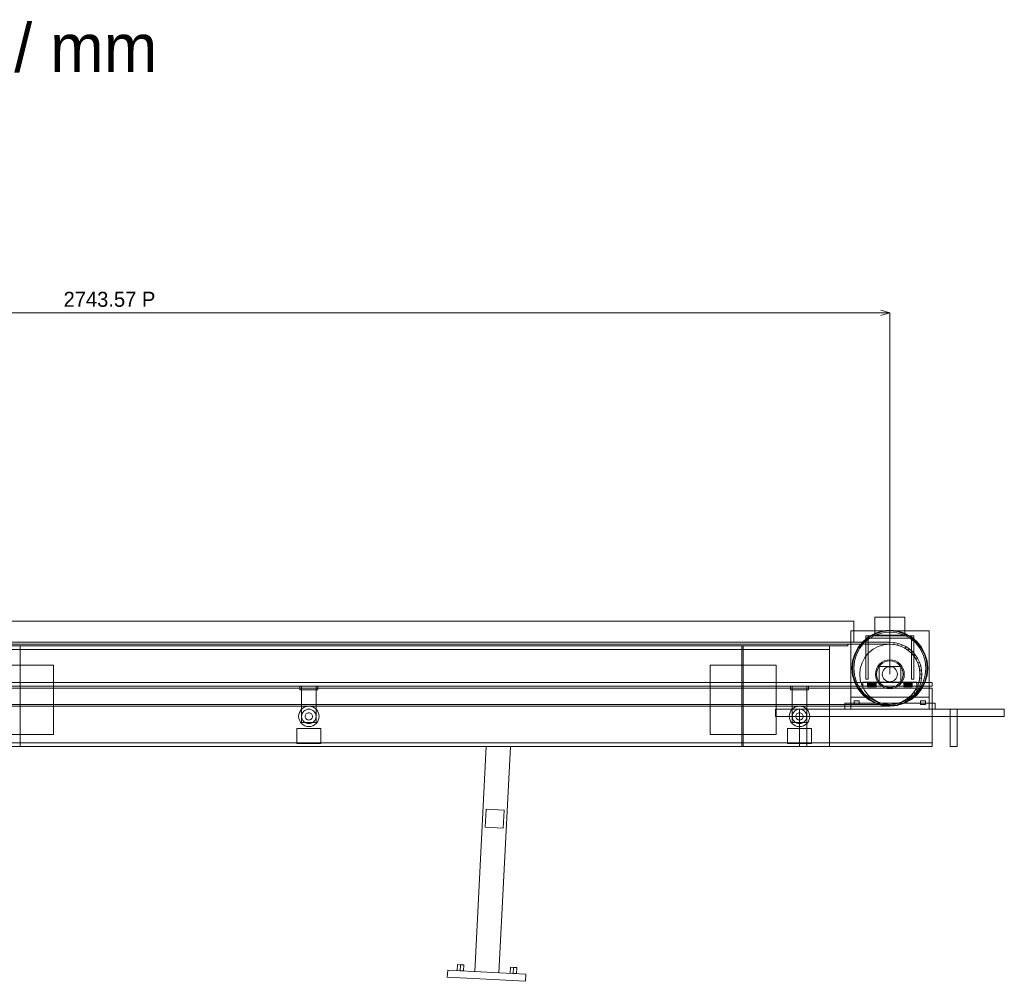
# Model space of a CAD drawing. Header units: millimetres. Extents: x -3490 to 61924, y -72580 to 6847.
# Tile 11 of 256: x 1299 to 2934, y -52010 to -50413. Entities that reach past the tile are written whole.
import ezdxf

# ---------------------------------------------------------------- set-up
doc = ezdxf.new("R2010")
doc.units = ezdxf.units.MM
for name, color, linetype, lineweight in [('COTAS_P', 1, 'Continuous', 0), ('R27_C09_CONJUNTO', 7, 'Continuous', 0), ('TEXTOS', 4, 'Continuous', 0)]:
    doc.layers.add(name, color=color, linetype=linetype, lineweight=lineweight)
doc.dimstyles.new('R19_10', dxfattribs={"dimtxt": 25, "dimasz": 15, "dimexe": 15, "dimexo": 8, "dimgap": 10, "dimtad": 1, "dimtih": 1, "dimtoh": 1, "dimdsep": 46, "dimcen": 0.09, "dimadec": 0, "dimazin": 0, "dimtfac": 1, "dimtdec": 4, "dimtofl": 0, "dimtmove": 0, "dimatfit": 3, "dimfxl": 1, "dimtolj": 1, "dimtzin": 0, "dimarcsym": 0})

# ---------------------------------------------------------------- blocks, each defined once
blk = doc.blocks.new('DIM_R29_68')
at = {"layer": 'COTAS_P'}
for p, q in [((0, -50900), (15, -50895.5)), ((0, -51500), (0, -50900)), ((0, -50900), (2743.6, -50900)), ((0, -50900), (15, -50904.5)), ((2743.6, -50900), (2728.6, -50895.5)), ((2743.6, -50900), (2728.6, -50904.5)), ((2743.6, -51500), (2743.6, -50900))]:
    blk.add_line(p, q, dxfattribs=at)
blk.add_text('2743.57 P', height=25, dxfattribs=at).set_placement((1371.8, -50890))

msp = doc.modelspace()

# ---------------------------------------------------------------- linework, layer by layer
at = {"layer": 'R27_C09_CONJUNTO'}
for p, q in [((2718.574, -51405), (2768.574, -51405)), ((2718.574, -51405), (2718.574, -51435)), ((2768.574, -51435), (2768.574, -51405)), ((60, -51412), (2683.574, -51412)), ((2683.574, -51447), (2683.574, -51412)), ((2678.574, -51428), (2808.574, -51428)), ((2678.574, -51428), (2678.574, -51538)), ((2699.027, -51445.452), (2708.573, -51437.617)), ((2699.734, -51446.159), (2709.129, -51438.449)), ((2703.574, -51436), (2707.574, -51436)), ((2703.574, -51436), (2703.574, -51508)), ((2703.574, -51436), (2783.574, -51436)), ((2703.574, -51436), (2703.574, -51440)), ((2703.574, -51440), (2783.574, -51440)), ((2707.574, -51508), (2707.574, -51436)), ((2708.573, -51437.617), (2719.465, -51431.796)), ((2709.129, -51438.449), (2719.848, -51432.719)), ((2710.24, -51440.112), (2720.613, -51434.567)), ((2718.574, -51435), (2768.574, -51435)), ((2719.465, -51431.796), (2731.284, -51428.211)), ((2719.848, -51432.719), (2731.479, -51429.191)), ((2720.613, -51434.567), (2731.869, -51431.153)), ((2731.284, -51428.211), (2743.574, -51427)), ((2731.479, -51429.191), (2743.574, -51428)), ((2731.869, -51431.153), (2743.574, -51430)), ((2743.574, -51427), (2755.865, -51428.211)), ((2743.574, -51428), (2755.67, -51429.191)), ((2743.574, -51430), (2755.28, -51431.153)), ((2755.28, -51431.153), (2766.535, -51434.567)), ((2755.67, -51429.191), (2767.301, -51432.719)), ((2755.865, -51428.211), (2767.683, -51431.796)), ((2766.535, -51434.567), (2776.909, -51440.112)), ((2767.301, -51432.719), (2778.02, -51438.449)), ((2767.683, -51431.796), (2778.575, -51437.617)), ((2778.02, -51438.449), (2787.415, -51446.159)), ((2778.575, -51437.617), (2788.122, -51445.452)), ((2779.574, -51436), (2783.574, -51436)), ((2779.574, -51436), (2779.574, -51508)), ((2783.574, -51508), (2783.574, -51436)), ((2783.574, -51440), (2783.574, -51436)), ((2808.574, -51538), (2808.574, -51428)), ((0, -51447), (2743.574, -51447)), ((0, -51450), (2743.574, -51450)), ((2743.574, -51450), (0, -51450)), ((60, -51447), (2683.574, -51447)), ((70, -51450), (2673.574, -51450)), ((70, -51453), (2673.574, -51453)), ((100, -51453), (2643.574, -51453)), ((1300, -51453), (2498, -51453)), ((1300, -51453), (1300, -51620)), ((1300, -51453), (1300, -51459)), ((2498, -51620), (2498, -51453)), ((2498, -51459), (2498, -51453)), ((2500, -51453), (2643.574, -51453)), ((2500, -51453), (2500, -51620)), ((2500, -51453), (2500, -51459)), ((2643.574, -51620), (2643.574, -51453)), ((2643.574, -51459), (2643.574, -51453)), ((2673.574, -51453), (2673.574, -51450)), ((2685.37, -51465.891), (2691.192, -51454.999)), ((2686.294, -51466.274), (2692.023, -51455.555)), ((2691.192, -51454.999), (2699.027, -51445.452)), ((2692.023, -51455.555), (2699.734, -51446.159)), ((2693.686, -51456.666), (2701.148, -51447.574)), ((2701.148, -51447.574), (2710.24, -51440.112)), ((2715.796, -51458.427), (2724.44, -51453.806)), ((2724.44, -51453.806), (2733.82, -51450.961)), ((2733.82, -51450.961), (2743.574, -51450)), ((2743.574, -51450), (2743.574, -51447)), ((2743.574, -51447), (2750.492, -51447.453)), ((2743.574, -51450), (2753.329, -51450.961)), ((2750.101, -51450.428), (2743.574, -51450)), ((2750.101, -51450.428), (2750.492, -51447.453)), ((2756.515, -51451.704), (2750.101, -51450.428)), ((2750.492, -51447.453), (2757.292, -51448.806)), ((2753.329, -51450.961), (2762.708, -51453.806)), ((2756.515, -51451.704), (2757.292, -51448.806)), ((2762.708, -51453.806), (2756.515, -51451.704)), ((2757.292, -51448.806), (2763.857, -51451.034)), ((2762.708, -51453.806), (2763.857, -51451.034)), ((2762.708, -51453.806), (2771.353, -51458.427)), ((2768.574, -51456.699), (2762.708, -51453.806)), ((2763.857, -51451.034), (2770.074, -51454.101)), ((2768.574, -51456.699), (2770.074, -51454.101)), ((2770.074, -51454.101), (2775.839, -51457.952)), ((2776.909, -51440.112), (2786.001, -51447.574)), ((2786.001, -51447.574), (2793.462, -51456.666)), ((2787.415, -51446.159), (2795.125, -51455.555)), ((2788.122, -51445.452), (2795.957, -51454.999)), ((2795.125, -51455.555), (2800.855, -51466.274)), ((2795.957, -51454.999), (2801.779, -51465.891)), ((100, -51459), (2643.574, -51459)), ((1300, -51459), (2498, -51459)), ((2500, -51459), (2643.574, -51459)), ((2681.785, -51477.709), (2685.37, -51465.891)), ((2682.766, -51477.904), (2686.294, -51466.274)), ((2684.727, -51478.295), (2688.142, -51467.039)), ((2688.142, -51467.039), (2693.686, -51456.666)), ((2697.38, -51480.866), (2702.001, -51472.221)), ((2702.001, -51472.221), (2708.219, -51464.645)), ((2708.219, -51464.645), (2715.796, -51458.427)), ((2774.012, -51460.332), (2768.574, -51456.699)), ((2771.353, -51458.427), (2778.93, -51464.645)), ((2774.012, -51460.332), (2775.839, -51457.952)), ((2778.93, -51464.645), (2774.012, -51460.332)), ((2775.839, -51457.952), (2781.051, -51462.523)), ((2778.93, -51464.645), (2781.051, -51462.523)), ((2778.93, -51464.645), (2785.148, -51472.221)), ((2783.242, -51469.562), (2778.93, -51464.645)), ((2781.051, -51462.523), (2785.622, -51467.736)), ((2783.242, -51469.562), (2785.622, -51467.736)), ((2786.876, -51475), (2783.242, -51469.562)), ((2785.148, -51472.221), (2789.768, -51480.866)), ((2785.622, -51467.736), (2789.474, -51473.5)), ((2793.462, -51456.666), (2799.007, -51467.039)), ((2799.007, -51467.039), (2802.421, -51478.295)), ((2800.855, -51466.274), (2804.383, -51477.904)), ((2801.779, -51465.891), (2805.364, -51477.709)), ((1245, -51485), (1355, -51485)), ((1355, -51600), (1355, -51485)), ((2445, -51485), (2555, -51485)), ((2445, -51485), (2445, -51600)), ((2555, -51600), (2555, -51485)), ((2680.574, -51490), (2681.785, -51477.709)), ((2681.574, -51490), (2682.766, -51477.904)), ((2683.574, -51490), (2684.727, -51478.295)), ((2694.535, -51490.245), (2697.38, -51480.866)), ((2721.401, -51490.816), (2723.619, -51486.666)), ((2723.249, -51491.581), (2725.282, -51487.777)), ((2723.619, -51486.666), (2726.604, -51483.029)), ((2725.282, -51487.777), (2728.018, -51484.444)), ((2725.574, -51487), (2761.574, -51487)), ((2725.574, -51487), (2725.574, -51513)), ((2726.604, -51483.029), (2730.241, -51480.045)), ((2728.018, -51484.444), (2731.352, -51481.708)), ((2730.241, -51480.045), (2734.39, -51477.827)), ((2731.352, -51481.708), (2735.155, -51479.675)), ((2734.39, -51477.827), (2738.892, -51476.461)), ((2735.155, -51479.675), (2739.282, -51478.423)), ((2736.63, -51489.607), (2738.791, -51488.452)), ((2738.791, -51488.452), (2741.136, -51487.74)), ((2738.892, -51476.461), (2743.574, -51476)), ((2739.282, -51478.423), (2743.574, -51478)), ((2741.136, -51487.74), (2743.574, -51487.5)), ((2743.574, -51476), (2748.256, -51476.461)), ((2743.574, -51478), (2747.866, -51478.423)), ((2743.574, -51487.5), (2746.013, -51487.74)), ((2746.013, -51487.74), (2748.358, -51488.452)), ((2747.866, -51478.423), (2751.993, -51479.675)), ((2748.256, -51476.461), (2752.759, -51477.827)), ((2748.358, -51488.452), (2750.519, -51489.607)), ((2751.993, -51479.675), (2755.797, -51481.708)), ((2752.759, -51477.827), (2756.908, -51480.045)), ((2755.797, -51481.708), (2759.131, -51484.444)), ((2756.908, -51480.045), (2760.545, -51483.029)), ((2759.131, -51484.444), (2761.867, -51487.777)), ((2760.545, -51483.029), (2763.53, -51486.666)), ((2761.574, -51513), (2761.574, -51487)), ((2761.867, -51487.777), (2763.9, -51491.581)), ((2763.53, -51486.666), (2765.747, -51490.816)), ((2786.876, -51475), (2789.474, -51473.5)), ((2789.768, -51480.866), (2786.876, -51475)), ((2789.474, -51473.5), (2792.54, -51479.718)), ((2789.768, -51480.866), (2792.54, -51479.718)), ((2789.768, -51480.866), (2792.614, -51490.245)), ((2791.871, -51487.059), (2789.768, -51480.866)), ((2791.871, -51487.059), (2794.768, -51486.283)), ((2793.147, -51493.474), (2791.871, -51487.059)), ((2792.54, -51479.718), (2794.768, -51486.283)), ((2794.768, -51486.283), (2796.121, -51493.082)), ((2802.421, -51478.295), (2803.574, -51490)), ((2804.383, -51477.904), (2805.574, -51490)), ((2805.364, -51477.709), (2806.574, -51490)), ((2681.785, -51502.291), (2680.574, -51490)), ((2682.766, -51502.096), (2681.574, -51490)), ((2685.37, -51514.109), (2681.785, -51502.291)), ((2686.294, -51513.726), (2682.766, -51502.096)), ((2684.727, -51501.705), (2683.574, -51490)), ((2688.142, -51512.961), (2684.727, -51501.705)), ((2693.574, -51500), (2694.535, -51490.245)), ((2694.535, -51509.755), (2693.574, -51500)), ((2719.574, -51500), (2720.035, -51495.318)), ((2720.035, -51504.682), (2719.574, -51500)), ((2720.035, -51495.318), (2721.401, -51490.816)), ((2721.401, -51509.184), (2720.035, -51504.682)), ((2721.574, -51500), (2721.997, -51495.708)), ((2721.997, -51504.292), (2721.574, -51500)), ((2721.997, -51495.708), (2723.249, -51491.581)), ((2723.249, -51508.419), (2721.997, -51504.292)), ((2731.074, -51500), (2731.314, -51497.561)), ((2731.314, -51502.439), (2731.074, -51500)), ((2731.314, -51497.561), (2732.026, -51495.216)), ((2732.026, -51504.784), (2731.314, -51502.439)), ((2732.026, -51495.216), (2733.181, -51493.055)), ((2733.181, -51506.945), (2732.026, -51504.784)), ((2733.181, -51493.055), (2734.735, -51491.161)), ((2734.735, -51491.161), (2736.63, -51489.607)), ((2750.519, -51489.607), (2752.413, -51491.161)), ((2752.413, -51491.161), (2753.968, -51493.055)), ((2753.968, -51493.055), (2755.123, -51495.216)), ((2755.123, -51504.784), (2753.968, -51506.945)), ((2755.123, -51495.216), (2755.834, -51497.561)), ((2755.834, -51502.439), (2755.123, -51504.784)), ((2755.834, -51497.561), (2756.074, -51500)), ((2756.074, -51500), (2755.834, -51502.439)), ((2763.9, -51491.581), (2765.152, -51495.708)), ((2765.152, -51504.292), (2763.9, -51508.419)), ((2765.152, -51495.708), (2765.574, -51500)), ((2765.574, -51500), (2765.152, -51504.292)), ((2765.747, -51490.816), (2767.113, -51495.318)), ((2767.113, -51504.682), (2765.747, -51509.184)), ((2767.113, -51495.318), (2767.574, -51500)), ((2767.574, -51500), (2767.113, -51504.682)), ((2792.614, -51490.245), (2793.574, -51500)), ((2793.574, -51500), (2792.614, -51509.755)), ((2793.147, -51493.474), (2796.121, -51493.082)), ((2793.574, -51500), (2793.147, -51493.474)), ((2793.147, -51506.526), (2793.574, -51500)), ((2793.574, -51500), (2796.574, -51500)), ((2796.121, -51493.082), (2796.574, -51500)), ((2796.574, -51500), (2796.121, -51506.918)), ((2802.421, -51501.705), (2799.007, -51512.961)), ((2804.383, -51502.096), (2800.855, -51513.726)), ((2805.364, -51502.291), (2801.779, -51514.109)), ((2803.574, -51490), (2802.421, -51501.705)), ((2805.574, -51490), (2804.383, -51502.096)), ((2806.574, -51490), (2805.364, -51502.291)), ((-70, -51514), (2813.574, -51514)), ((-70, -51520), (2813.574, -51520)), ((1764.05, -51520), (1794.05, -51520)), ((1764.05, -51520), (1764.05, -51526)), ((1767.05, -51520), (1791.05, -51520)), ((1767.05, -51520), (1767.05, -51580)), ((1791.05, -51580), (1791.05, -51520)), ((1794.05, -51526), (1794.05, -51520)), ((2578.574, -51520), (2608.574, -51520)), ((2578.574, -51520), (2578.574, -51526)), ((2581.574, -51520), (2605.574, -51520)), ((2581.574, -51520), (2581.574, -51580)), ((2605.574, -51580), (2605.574, -51520)), ((2608.574, -51526), (2608.574, -51520)), ((2691.192, -51525.001), (2685.37, -51514.109)), ((2692.023, -51524.445), (2686.294, -51513.726)), ((2693.686, -51523.334), (2688.142, -51512.961)), ((2697.38, -51519.134), (2694.535, -51509.755)), ((2702.001, -51527.779), (2697.38, -51519.134)), ((2698.574, -51513), (2788.574, -51513)), ((2698.574, -51513), (2698.574, -51523)), ((2703.574, -51508), (2707.574, -51508)), ((2706.574, -51513.077), (2706.574, -51513)), ((2706.574, -51513), (2720.574, -51513)), ((2706.574, -51513.304), (2706.574, -51513.077)), ((2706.574, -51513.077), (2720.574, -51513.077)), ((2706.574, -51513.674), (2706.574, -51513.304)), ((2706.574, -51513.304), (2720.574, -51513.304)), ((2706.574, -51514.172), (2706.574, -51513.674)), ((2706.574, -51513.674), (2720.574, -51513.674)), ((2706.574, -51514.778), (2706.574, -51514.172)), ((2706.574, -51514.172), (2720.574, -51514.172)), ((2706.574, -51515.469), (2706.574, -51514.778)), ((2706.574, -51514.778), (2720.574, -51514.778)), ((2706.574, -51516.22), (2706.574, -51515.469)), ((2706.574, -51515.469), (2720.574, -51515.469)), ((2706.574, -51517), (2706.574, -51516.22)), ((2706.574, -51516.22), (2720.574, -51516.22)), ((2706.574, -51517.78), (2706.574, -51517)), ((2720.574, -51517), (2706.574, -51517)), ((2706.574, -51517.78), (2706.574, -51518.531)), ((2706.574, -51517.78), (2720.574, -51517.78)), ((2706.574, -51518.531), (2706.574, -51519.222)), ((2706.574, -51518.531), (2720.574, -51518.531)), ((2706.574, -51519.222), (2706.574, -51519.828)), ((2706.574, -51519.222), (2720.574, -51519.222)), ((2706.574, -51519.828), (2706.574, -51520.326)), ((2706.574, -51519.828), (2720.574, -51519.828)), ((2706.574, -51520.326), (2706.574, -51520.696)), ((2706.574, -51520.326), (2720.574, -51520.326)), ((2706.574, -51520.696), (2706.574, -51520.923)), ((2706.574, -51520.696), (2720.574, -51520.696)), ((2706.574, -51520.923), (2706.574, -51521)), ((2706.574, -51520.923), (2720.574, -51520.923)), ((2706.574, -51521), (2720.574, -51521)), ((2720.574, -51513.077), (2720.574, -51513)), ((2720.574, -51513.304), (2720.574, -51513.077)), ((2720.574, -51513.674), (2720.574, -51513.304)), ((2720.574, -51514.172), (2720.574, -51513.674)), ((2720.574, -51514.778), (2720.574, -51514.172)), ((2720.574, -51515.469), (2720.574, -51514.778)), ((2720.574, -51516.22), (2720.574, -51515.469)), ((2720.574, -51517), (2720.574, -51516.22)), ((2720.574, -51517), (2720.574, -51517.78)), ((2720.574, -51517.78), (2720.574, -51518.531)), ((2720.574, -51518.531), (2720.574, -51519.222)), ((2720.574, -51519.222), (2720.574, -51519.828)), ((2720.574, -51519.828), (2720.574, -51520.326)), ((2720.574, -51520.326), (2720.574, -51520.696)), ((2720.574, -51520.696), (2720.574, -51520.923)), ((2720.574, -51520.923), (2720.574, -51521)), ((2723.619, -51513.334), (2721.401, -51509.184)), ((2725.282, -51512.223), (2723.249, -51508.419)), ((2726.604, -51516.971), (2723.619, -51513.334)), ((2728.018, -51515.556), (2725.282, -51512.223)), ((2725.574, -51513), (2761.574, -51513)), ((2730.241, -51519.955), (2726.604, -51516.971)), ((2731.352, -51518.292), (2728.018, -51515.556)), ((2734.39, -51522.173), (2730.241, -51519.955)), ((2735.155, -51520.325), (2731.352, -51518.292)), ((2734.735, -51508.839), (2733.181, -51506.945)), ((2736.63, -51510.393), (2734.735, -51508.839)), ((2739.282, -51521.577), (2735.155, -51520.325)), ((2738.791, -51511.548), (2736.63, -51510.393)), ((2741.136, -51512.26), (2738.791, -51511.548)), ((2743.574, -51522), (2739.282, -51521.577)), ((2743.574, -51512.5), (2741.136, -51512.26)), ((2746.013, -51512.26), (2743.574, -51512.5)), ((2747.866, -51521.577), (2743.574, -51522)), ((2748.358, -51511.548), (2746.013, -51512.26)), ((2751.993, -51520.325), (2747.866, -51521.577)), ((2750.519, -51510.393), (2748.358, -51511.548)), ((2752.413, -51508.839), (2750.519, -51510.393)), ((2755.797, -51518.292), (2751.993, -51520.325)), ((2753.968, -51506.945), (2752.413, -51508.839)), ((2756.908, -51519.955), (2752.759, -51522.173)), ((2759.131, -51515.556), (2755.797, -51518.292)), ((2760.545, -51516.971), (2756.908, -51519.955)), ((2761.867, -51512.223), (2759.131, -51515.556)), ((2763.53, -51513.334), (2760.545, -51516.971)), ((2763.9, -51508.419), (2761.867, -51512.223)), ((2765.747, -51509.184), (2763.53, -51513.334)), ((2766.574, -51513.077), (2766.574, -51513)), ((2766.574, -51513), (2780.574, -51513)), ((2766.574, -51513.304), (2766.574, -51513.077)), ((2766.574, -51513.077), (2780.574, -51513.077)), ((2766.574, -51513.674), (2766.574, -51513.304)), ((2766.574, -51513.304), (2780.574, -51513.304)), ((2766.574, -51514.172), (2766.574, -51513.674)), ((2766.574, -51513.674), (2780.574, -51513.674)), ((2766.574, -51514.778), (2766.574, -51514.172)), ((2766.574, -51514.172), (2780.574, -51514.172)), ((2766.574, -51515.469), (2766.574, -51514.778)), ((2766.574, -51514.778), (2780.574, -51514.778)), ((2766.574, -51516.22), (2766.574, -51515.469)), ((2766.574, -51515.469), (2780.574, -51515.469)), ((2766.574, -51517), (2766.574, -51516.22)), ((2766.574, -51516.22), (2780.574, -51516.22)), ((2766.574, -51517.78), (2766.574, -51517)), ((2780.574, -51517), (2766.574, -51517)), ((2766.574, -51517.78), (2766.574, -51518.531)), ((2766.574, -51517.78), (2780.574, -51517.78)), ((2766.574, -51518.531), (2766.574, -51519.222)), ((2766.574, -51518.531), (2780.574, -51518.531)), ((2766.574, -51519.222), (2766.574, -51519.828)), ((2766.574, -51519.222), (2780.574, -51519.222)), ((2766.574, -51519.828), (2766.574, -51520.326)), ((2766.574, -51519.828), (2780.574, -51519.828)), ((2766.574, -51520.326), (2766.574, -51520.696)), ((2766.574, -51520.326), (2780.574, -51520.326)), ((2766.574, -51520.696), (2766.574, -51520.923)), ((2766.574, -51520.696), (2780.574, -51520.696)), ((2766.574, -51520.923), (2766.574, -51521)), ((2766.574, -51520.923), (2780.574, -51520.923)), ((2766.574, -51521), (2780.574, -51521)), ((2779.574, -51508), (2783.574, -51508)), ((2780.574, -51513.077), (2780.574, -51513)), ((2780.574, -51513.304), (2780.574, -51513.077)), ((2780.574, -51513.674), (2780.574, -51513.304)), ((2780.574, -51514.172), (2780.574, -51513.674)), ((2780.574, -51514.778), (2780.574, -51514.172)), ((2780.574, -51515.469), (2780.574, -51514.778)), ((2780.574, -51516.22), (2780.574, -51515.469)), ((2780.574, -51517), (2780.574, -51516.22)), ((2780.574, -51517), (2780.574, -51517.78)), ((2780.574, -51517.78), (2780.574, -51518.531)), ((2780.574, -51518.531), (2780.574, -51519.222)), ((2780.574, -51519.222), (2780.574, -51519.828)), ((2780.574, -51519.828), (2780.574, -51520.326)), ((2780.574, -51520.326), (2780.574, -51520.696)), ((2780.574, -51520.696), (2780.574, -51520.923)), ((2780.574, -51520.923), (2780.574, -51521)), ((2789.768, -51519.134), (2785.148, -51527.779)), ((2786.876, -51525), (2789.768, -51519.134)), ((2788.574, -51523), (2788.574, -51513)), ((2792.54, -51520.282), (2789.474, -51526.5)), ((2792.614, -51509.755), (2789.768, -51519.134)), ((2789.768, -51519.134), (2791.871, -51512.941)), ((2789.768, -51519.134), (2792.54, -51520.282)), ((2791.871, -51512.941), (2793.147, -51506.526)), ((2791.871, -51512.941), (2794.768, -51513.717)), ((2794.768, -51513.717), (2792.54, -51520.282)), ((2793.147, -51506.526), (2796.121, -51506.918)), ((2799.007, -51512.961), (2793.462, -51523.334)), ((2796.121, -51506.918), (2794.768, -51513.717)), ((2800.855, -51513.726), (2795.125, -51524.445)), ((2801.779, -51514.109), (2795.957, -51525.001)), ((2813.574, -51520), (2813.574, -51514)), ((-70, -51523), (2813.574, -51523)), ((1764.05, -51526), (1794.05, -51526)), ((2578.574, -51526), (2608.574, -51526)), ((2678.574, -51538), (2808.574, -51538)), ((2678.574, -51538), (2678.574, -51558)), ((2699.027, -51534.548), (2691.192, -51525.001)), ((2699.734, -51533.841), (2692.023, -51524.445)), ((2701.148, -51532.426), (2693.686, -51523.334)), ((2698.574, -51523), (2788.574, -51523)), ((2708.573, -51542.383), (2699.027, -51534.548)), ((2709.129, -51541.551), (2699.734, -51533.841)), ((2710.24, -51539.888), (2701.148, -51532.426)), ((2708.219, -51535.355), (2702.001, -51527.779)), ((2715.796, -51541.573), (2708.219, -51535.355)), ((2738.892, -51523.539), (2734.39, -51522.173)), ((2743.574, -51524), (2738.892, -51523.539)), ((2748.256, -51523.539), (2743.574, -51524)), ((2752.759, -51522.173), (2748.256, -51523.539)), ((2778.93, -51535.355), (2771.353, -51541.573)), ((2774.012, -51539.668), (2778.93, -51535.355)), ((2781.051, -51537.477), (2775.839, -51542.048)), ((2786.001, -51532.426), (2776.909, -51539.888)), ((2787.415, -51533.841), (2778.02, -51541.551)), ((2788.122, -51534.548), (2778.575, -51542.383)), ((2785.148, -51527.779), (2778.93, -51535.355)), ((2778.93, -51535.355), (2783.242, -51530.438)), ((2778.93, -51535.355), (2781.051, -51537.477)), ((2785.622, -51532.264), (2781.051, -51537.477)), ((2783.242, -51530.438), (2786.876, -51525)), ((2783.242, -51530.438), (2785.622, -51532.264)), ((2789.474, -51526.5), (2785.622, -51532.264)), ((2793.462, -51523.334), (2786.001, -51532.426)), ((2786.876, -51525), (2789.474, -51526.5)), ((2795.125, -51524.445), (2787.415, -51533.841)), ((2795.957, -51525.001), (2788.122, -51534.548)), ((2808.574, -51558), (2808.574, -51538)), ((2813.574, -51620), (2813.574, -51523)), ((0, -51550), (2743.574, -51550)), ((2743.574, -51550), (0, -51550)), ((0, -51553), (2743.574, -51553)), ((1769.605, -51555.865), (1772.544, -51554.294)), ((1772.544, -51554.294), (1775.733, -51553.327)), ((1775.733, -51553.327), (1779.05, -51553)), ((1779.05, -51553), (1782.366, -51553.327)), ((1782.366, -51553.327), (1785.555, -51554.294)), ((1785.555, -51554.294), (1788.494, -51555.865)), ((2584.13, -51555.865), (2587.069, -51554.294)), ((2587.069, -51554.294), (2590.258, -51553.327)), ((2590.258, -51553.327), (2593.574, -51553)), ((2593.574, -51553), (2596.891, -51553.327)), ((2596.891, -51553.327), (2600.08, -51554.294)), ((2600.08, -51554.294), (2603.019, -51555.865)), ((2668.574, -51548), (2818.574, -51548)), ((2668.574, -51548), (2668.574, -51558)), ((2684.574, -51544), (2692.574, -51544)), ((2684.574, -51544), (2684.574, -51550)), ((2684.574, -51550), (2692.574, -51550)), ((2692.574, -51550), (2692.574, -51544)), ((2719.465, -51548.204), (2708.573, -51542.383)), ((2719.848, -51547.281), (2709.129, -51541.551)), ((2720.613, -51545.433), (2710.24, -51539.888)), ((2724.44, -51546.194), (2715.796, -51541.573)), ((2731.284, -51551.789), (2719.465, -51548.204)), ((2731.479, -51550.809), (2719.848, -51547.281)), ((2731.869, -51548.847), (2720.613, -51545.433)), ((2733.82, -51549.039), (2724.44, -51546.194)), ((2743.574, -51553), (2731.284, -51551.789)), ((2743.574, -51552), (2731.479, -51550.809)), ((2743.574, -51550), (2731.869, -51548.847)), ((2743.574, -51550), (2733.82, -51549.039)), ((2755.28, -51548.847), (2743.574, -51550)), ((2753.329, -51549.039), (2743.574, -51550)), ((2743.574, -51550), (2750.101, -51549.572)), ((2743.574, -51553), (2743.574, -51550)), ((2755.67, -51550.809), (2743.574, -51552)), ((2755.865, -51551.789), (2743.574, -51553)), ((2750.492, -51552.547), (2743.574, -51553)), ((2750.101, -51549.572), (2756.515, -51548.296)), ((2750.101, -51549.572), (2750.492, -51552.547)), ((2757.292, -51551.194), (2750.492, -51552.547)), ((2762.708, -51546.194), (2753.329, -51549.039)), ((2766.535, -51545.433), (2755.28, -51548.847)), ((2767.301, -51547.281), (2755.67, -51550.809)), ((2767.683, -51548.204), (2755.865, -51551.789)), ((2756.515, -51548.296), (2762.708, -51546.194)), ((2756.515, -51548.296), (2757.292, -51551.194)), ((2763.857, -51548.966), (2757.292, -51551.194)), ((2771.353, -51541.573), (2762.708, -51546.194)), ((2762.708, -51546.194), (2768.574, -51543.301)), ((2762.708, -51546.194), (2763.857, -51548.966)), ((2770.074, -51545.899), (2763.857, -51548.966)), ((2776.909, -51539.888), (2766.535, -51545.433)), ((2778.02, -51541.551), (2767.301, -51547.281)), ((2778.575, -51542.383), (2767.683, -51548.204)), ((2768.574, -51543.301), (2774.012, -51539.668)), ((2768.574, -51543.301), (2770.074, -51545.899)), ((2775.839, -51542.048), (2770.074, -51545.899)), ((2774.012, -51539.668), (2775.839, -51542.048)), ((2794.574, -51544), (2802.574, -51544)), ((2794.574, -51544), (2794.574, -51550)), ((2794.574, -51550), (2802.574, -51550)), ((2802.574, -51550), (2802.574, -51544)), ((2818.574, -51558), (2818.574, -51548)), ((1762.05, -51570), (1762.376, -51566.683)), ((1762.376, -51573.317), (1762.05, -51570)), ((1762.376, -51566.683), (1763.344, -51563.494)), ((1763.344, -51563.494), (1764.915, -51560.555)), ((1764.915, -51560.555), (1767.029, -51557.979)), ((1767.029, -51557.979), (1769.605, -51555.865)), ((1767.05, -51570), (1767.28, -51567.659)), ((1767.28, -51572.341), (1767.05, -51570)), ((1767.28, -51567.659), (1767.963, -51565.408)), ((1767.963, -51565.408), (1769.072, -51563.333)), ((1769.072, -51563.333), (1770.564, -51561.515)), ((1770.564, -51561.515), (1772.383, -51560.022)), ((1772.383, -51560.022), (1774.457, -51558.913)), ((1773.05, -51570), (1773.165, -51568.829)), ((1773.165, -51571.171), (1773.05, -51570)), ((1773.165, -51568.829), (1773.506, -51567.704)), ((1773.506, -51567.704), (1774.061, -51566.667)), ((1774.061, -51566.667), (1774.807, -51565.757)), ((1774.457, -51558.913), (1776.708, -51558.231)), ((1774.807, -51565.757), (1775.716, -51565.011)), ((1775.716, -51565.011), (1776.753, -51564.457)), ((1776.708, -51558.231), (1779.05, -51558)), ((1776.753, -51564.457), (1777.879, -51564.115)), ((1777.879, -51564.115), (1779.05, -51564)), ((1779.05, -51558), (1781.391, -51558.231)), ((1779.05, -51564), (1780.22, -51564.115)), ((1780.22, -51564.115), (1781.346, -51564.457)), ((1781.346, -51564.457), (1782.383, -51565.011)), ((1781.391, -51558.231), (1783.642, -51558.913)), ((1782.383, -51565.011), (1783.292, -51565.757)), ((1783.292, -51565.757), (1784.038, -51566.667)), ((1783.642, -51558.913), (1785.716, -51560.022)), ((1784.038, -51566.667), (1784.593, -51567.704)), ((1784.593, -51567.704), (1784.934, -51568.829)), ((1784.934, -51568.829), (1785.05, -51570)), ((1785.05, -51570), (1784.934, -51571.171)), ((1785.716, -51560.022), (1787.535, -51561.515)), ((1787.535, -51561.515), (1789.027, -51563.333)), ((1788.494, -51555.865), (1791.07, -51557.979)), ((1789.027, -51563.333), (1790.136, -51565.408)), ((1790.136, -51565.408), (1790.819, -51567.659)), ((1790.819, -51567.659), (1791.05, -51570)), ((1791.05, -51570), (1790.819, -51572.341)), ((1791.07, -51557.979), (1793.185, -51560.555)), ((1793.185, -51560.555), (1794.755, -51563.494)), ((1794.755, -51563.494), (1795.723, -51566.683)), ((1795.723, -51566.683), (1796.05, -51570)), ((1796.05, -51570), (1795.723, -51573.317)), ((2553.574, -51558), (2933.574, -51558)), ((2553.574, -51558), (2553.574, -51570)), ((2553.574, -51570), (2933.574, -51570)), ((2576.574, -51570), (2576.901, -51566.683)), ((2576.901, -51573.317), (2576.574, -51570)), ((2576.901, -51566.683), (2577.868, -51563.494)), ((2577.868, -51563.494), (2579.439, -51560.555)), ((2579.439, -51560.555), (2581.553, -51557.979)), ((2581.553, -51557.979), (2584.13, -51555.865)), ((2581.574, -51570), (2581.805, -51567.659)), ((2581.805, -51572.341), (2581.574, -51570)), ((2581.805, -51567.659), (2582.488, -51565.408)), ((2582.488, -51565.408), (2583.597, -51563.333)), ((2583.597, -51563.333), (2585.089, -51561.515)), ((2585.089, -51561.515), (2586.907, -51560.022)), ((2586.907, -51560.022), (2588.982, -51558.913)), ((2587.574, -51570), (2587.69, -51568.829)), ((2587.69, -51571.171), (2587.574, -51570)), ((2587.69, -51568.829), (2588.031, -51567.704)), ((2588.031, -51567.704), (2588.585, -51566.667)), ((2588.585, -51566.667), (2589.332, -51565.757)), ((2588.982, -51558.913), (2591.233, -51558.231)), ((2589.332, -51565.757), (2590.241, -51565.011)), ((2590.241, -51565.011), (2591.278, -51564.457)), ((2591.233, -51558.231), (2593.574, -51558)), ((2591.278, -51564.457), (2592.404, -51564.115)), ((2592.404, -51564.115), (2593.574, -51564)), ((2593.574, -51558), (2595.915, -51558.231)), ((2593.574, -51558), (2605.574, -51558)), ((2593.574, -51558), (2593.574, -51620)), ((2593.574, -51564), (2594.745, -51564.115)), ((2594.745, -51564.115), (2595.87, -51564.457)), ((2595.87, -51564.457), (2596.908, -51565.011)), ((2595.915, -51558.231), (2598.167, -51558.913)), ((2596.908, -51565.011), (2597.817, -51565.757)), ((2597.817, -51565.757), (2598.563, -51566.667)), ((2598.167, -51558.913), (2600.241, -51560.022)), ((2598.563, -51566.667), (2599.118, -51567.704)), ((2599.118, -51567.704), (2599.459, -51568.829)), ((2599.459, -51568.829), (2599.574, -51570)), ((2599.574, -51570), (2599.459, -51571.171)), ((2600.241, -51560.022), (2602.06, -51561.515)), ((2602.06, -51561.515), (2603.552, -51563.333)), ((2603.019, -51555.865), (2605.595, -51557.979)), ((2603.552, -51563.333), (2604.661, -51565.408)), ((2604.661, -51565.408), (2605.344, -51567.659)), ((2605.344, -51567.659), (2605.574, -51570)), ((2605.574, -51570), (2605.344, -51572.341)), ((2605.574, -51620), (2605.574, -51558)), ((2605.595, -51557.979), (2607.709, -51560.555)), ((2607.709, -51560.555), (2609.28, -51563.494)), ((2609.28, -51563.494), (2610.248, -51566.683)), ((2610.248, -51566.683), (2610.574, -51570)), ((2610.574, -51570), (2610.248, -51573.317)), ((2668.574, -51558), (2818.574, -51558)), ((2678.574, -51558), (2808.574, -51558)), ((2843.574, -51558), (2855.574, -51558)), ((2843.574, -51558), (2843.574, -51620)), ((2855.574, -51620), (2855.574, -51558)), ((2933.574, -51570), (2933.574, -51558)), ((1763.344, -51576.506), (1762.376, -51573.317)), ((1764.915, -51579.445), (1763.344, -51576.506)), ((1767.029, -51582.021), (1764.915, -51579.445)), ((1769.605, -51584.135), (1767.029, -51582.021)), ((1767.05, -51580), (1791.05, -51580)), ((1767.963, -51574.592), (1767.28, -51572.341)), ((1769.072, -51576.667), (1767.963, -51574.592)), ((1770.564, -51578.485), (1769.072, -51576.667)), ((1772.544, -51585.706), (1769.605, -51584.135)), ((1772.383, -51579.978), (1770.564, -51578.485)), ((1774.457, -51581.087), (1772.383, -51579.978)), ((1775.733, -51586.673), (1772.544, -51585.706)), ((1773.506, -51572.296), (1773.165, -51571.171)), ((1774.061, -51573.333), (1773.506, -51572.296)), ((1774.807, -51574.243), (1774.061, -51573.333)), ((1776.708, -51581.769), (1774.457, -51581.087)), ((1775.716, -51574.989), (1774.807, -51574.243)), ((1776.753, -51575.543), (1775.716, -51574.989)), ((1779.05, -51587), (1775.733, -51586.673)), ((1779.05, -51582), (1776.708, -51581.769)), ((1777.879, -51575.885), (1776.753, -51575.543)), ((1779.05, -51576), (1777.879, -51575.885)), ((1780.22, -51575.885), (1779.05, -51576)), ((1781.391, -51581.769), (1779.05, -51582)), ((1782.366, -51586.673), (1779.05, -51587)), ((1781.346, -51575.543), (1780.22, -51575.885)), ((1782.383, -51574.989), (1781.346, -51575.543)), ((1783.642, -51581.087), (1781.391, -51581.769)), ((1785.555, -51585.706), (1782.366, -51586.673)), ((1783.292, -51574.243), (1782.383, -51574.989)), ((1784.038, -51573.333), (1783.292, -51574.243)), ((1785.716, -51579.978), (1783.642, -51581.087)), ((1784.593, -51572.296), (1784.038, -51573.333)), ((1784.934, -51571.171), (1784.593, -51572.296)), ((1788.494, -51584.135), (1785.555, -51585.706)), ((1787.535, -51578.485), (1785.716, -51579.978)), ((1789.027, -51576.667), (1787.535, -51578.485)), ((1791.07, -51582.021), (1788.494, -51584.135)), ((1790.136, -51574.592), (1789.027, -51576.667)), ((1790.819, -51572.341), (1790.136, -51574.592)), ((1793.185, -51579.445), (1791.07, -51582.021)), ((1794.755, -51576.506), (1793.185, -51579.445)), ((1795.723, -51573.317), (1794.755, -51576.506)), ((2577.868, -51576.506), (2576.901, -51573.317)), ((2579.439, -51579.445), (2577.868, -51576.506)), ((2581.553, -51582.021), (2579.439, -51579.445)), ((2584.13, -51584.135), (2581.553, -51582.021)), ((2581.574, -51580), (2605.574, -51580)), ((2582.488, -51574.592), (2581.805, -51572.341)), ((2583.597, -51576.667), (2582.488, -51574.592)), ((2585.089, -51578.485), (2583.597, -51576.667)), ((2587.069, -51585.706), (2584.13, -51584.135)), ((2586.907, -51579.978), (2585.089, -51578.485)), ((2588.982, -51581.087), (2586.907, -51579.978)), ((2590.258, -51586.673), (2587.069, -51585.706)), ((2588.031, -51572.296), (2587.69, -51571.171)), ((2588.585, -51573.333), (2588.031, -51572.296)), ((2589.332, -51574.243), (2588.585, -51573.333)), ((2591.233, -51581.769), (2588.982, -51581.087)), ((2590.241, -51574.989), (2589.332, -51574.243)), ((2591.278, -51575.543), (2590.241, -51574.989)), ((2593.574, -51587), (2590.258, -51586.673)), ((2593.574, -51582), (2591.233, -51581.769)), ((2592.404, -51575.885), (2591.278, -51575.543)), ((2593.574, -51576), (2592.404, -51575.885)), ((2594.745, -51575.885), (2593.574, -51576)), ((2595.915, -51581.769), (2593.574, -51582)), ((2596.891, -51586.673), (2593.574, -51587)), ((2595.87, -51575.543), (2594.745, -51575.885)), ((2596.908, -51574.989), (2595.87, -51575.543)), ((2598.167, -51581.087), (2595.915, -51581.769)), ((2600.08, -51585.706), (2596.891, -51586.673)), ((2597.817, -51574.243), (2596.908, -51574.989)), ((2598.563, -51573.333), (2597.817, -51574.243)), ((2600.241, -51579.978), (2598.167, -51581.087)), ((2599.118, -51572.296), (2598.563, -51573.333)), ((2599.459, -51571.171), (2599.118, -51572.296)), ((2603.019, -51584.135), (2600.08, -51585.706)), ((2602.06, -51578.485), (2600.241, -51579.978)), ((2603.552, -51576.667), (2602.06, -51578.485)), ((2605.595, -51582.021), (2603.019, -51584.135)), ((2604.661, -51574.592), (2603.552, -51576.667)), ((2605.344, -51572.341), (2604.661, -51574.592)), ((2607.709, -51579.445), (2605.595, -51582.021)), ((2609.28, -51576.506), (2607.709, -51579.445)), ((2610.248, -51573.317), (2609.28, -51576.506)), ((1245, -51600), (1355, -51600)), ((1759.05, -51590), (1799.05, -51590)), ((1759.05, -51590), (1759.05, -51615)), ((1799.05, -51615), (1799.05, -51590)), ((2445, -51600), (2555, -51600)), ((2573.574, -51590), (2613.574, -51590)), ((2573.574, -51590), (2573.574, -51615)), ((2613.574, -51615), (2613.574, -51590)), ((-70, -51614), (2813.574, -51614)), ((1759.05, -51615), (1799.05, -51615)), ((2573.574, -51615), (2613.574, -51615)), ((2813.574, -51620), (2813.574, -51614)), ((-70, -51620), (2813.574, -51620)), ((1300, -51620), (2498, -51620)), ((2054.465, -51993.479), (2073.548, -51620)), ((2113.6, -51620), (2073.548, -51620)), ((2094.413, -51995.52), (2113.6, -51620)), ((2500, -51620), (2643.574, -51620)), ((2593.574, -51620), (2605.574, -51620)), ((2843.574, -51620), (2855.574, -51620)), ((2073.236, -51724.098), (2071.705, -51754.059)), ((2103.197, -51725.629), (2073.236, -51724.098)), ((2101.666, -51755.59), (2103.197, -51725.629)), ((2071.705, -51754.059), (2101.666, -51755.59)), ((2008.912, -52003.167), (2009.524, -51991.183)), ((2139.355, -51997.816), (2009.524, -51991.183)), ((2025.307, -51991.989), (2025.818, -51982.002)), ((2030.497, -51992.254), (2025.307, -51991.989)), ((2031.007, -51982.267), (2025.818, -51982.002)), ((2031.007, -51982.267), (2030.497, -51992.254)), ((2035.686, -51992.519), (2030.497, -51992.254)), ((2031.007, -51982.267), (2036.196, -51982.532)), ((2035.686, -51992.519), (2036.196, -51982.532)), ((2094.413, -51995.52), (2054.465, -51993.479)), ((2113.193, -51996.479), (2113.703, -51986.493)), ((2118.892, -51986.758), (2113.703, -51986.493)), ((2118.892, -51986.758), (2118.382, -51996.745)), ((2118.892, -51986.758), (2124.082, -51987.023)), ((2123.571, -51997.01), (2124.082, -51987.023)), ((2138.742, -52009.801), (2008.912, -52003.167)), ((2118.382, -51996.745), (2113.193, -51996.479)), ((2123.571, -51997.01), (2118.382, -51996.745)), ((2138.742, -52009.801), (2139.355, -51997.816))]:
    msp.add_line(p, q, dxfattribs=at)

# ---------------------------------------------------------------- texts
at = {"layer": 'TEXTOS'}
msp.add_text('C09 / CONJUNTO LOCAL / mm', height=80, dxfattribs=at).set_placement((0, -50500))

# ---------------------------------------------------------------- dimensions: what is measured, and where the dimension line sits
at = {"layer": 'COTAS_P'}
dim = msp.add_aligned_dim(p1=(0, -51500), p2=(2743.574, -51500), distance=600, text='<> P', dimstyle='R19_10', dxfattribs=at)
dim.commit()
dim.dimension.update_dxf_attribs({"geometry": 'DIM_R29_68', "text_midpoint": (1371.787, -50900)})

doc.saveas('drawing.dxf')
